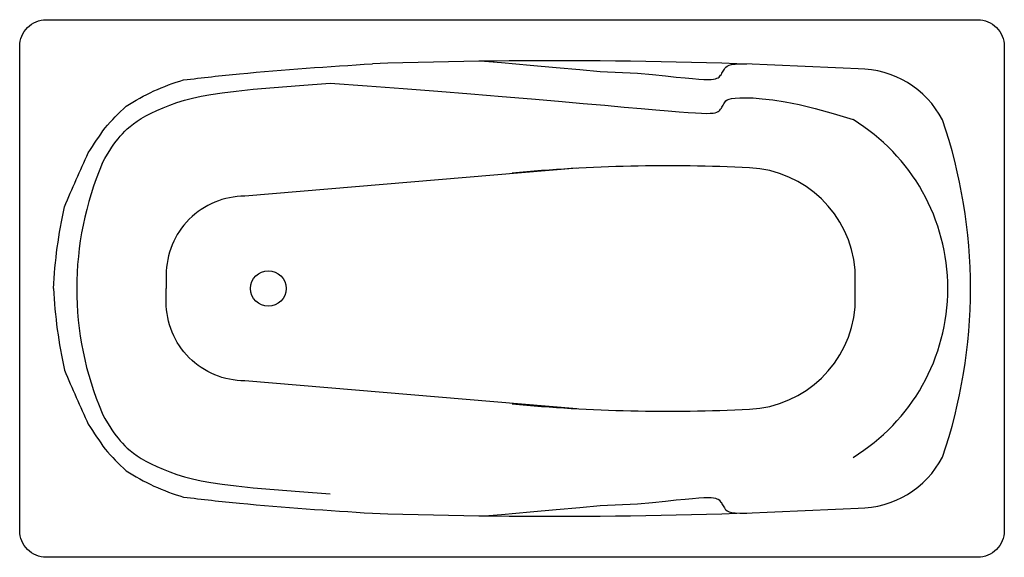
# Model space of a CAD drawing. Extents: x -0.83 to 0.83, y -0.45 to 0.45.
import ezdxf

# ---------------------------------------------------------------- set-up
doc = ezdxf.new("R2010")
doc.units = 0
doc.header["$MEASUREMENT"] = 0
doc.layers.add('LBA', color=1, linetype='CONTINUOUS')

msp = doc.modelspace()

# ---------------------------------------------------------------- linework, layer by layer
at = {"layer": 'LBA'}
msp.add_line((0.5799, -0.0315), (0.5799, 0.0315), dxfattribs=at)
msp.add_lwpolyline([(0.7872, -0.454), (-0.7872, -0.454, -0.414214), (-0.832, -0.4092), (-0.832, 0.4092, -0.414214), (-0.7872, 0.454), (0.7872, 0.454, -0.414214), (0.832, 0.4092), (0.832, -0.4092, -0.414214)], format="xyb", close=True, dxfattribs=at)
for points in [[(-0.0467, 0.3839), (-0.018, 0.3815), (0.0305, 0.3774), (0.0748, 0.3734), (0.1144, 0.3698), (0.1491, 0.3666), (0.2121, 0.3637), (0.2377, 0.3612), (0.2594, 0.359), (0.2776, 0.3572), (0.2928, 0.3557), (0.3053, 0.3545), (0.3156, 0.3537), (0.3241, 0.3532), (0.3309, 0.353), (0.3364, 0.3531), (0.3406, 0.3535), (0.3439, 0.3541), (0.3464, 0.355), (0.3484, 0.356), (0.35, 0.3572), (0.3514, 0.3586), (0.3526, 0.3601), (0.3538, 0.3617), (0.3549, 0.3635), (0.356, 0.3652), (0.357, 0.3671), (0.358, 0.3689), (0.359, 0.3707), (0.3601, 0.3725), (0.3616, 0.3741), (0.3637, 0.3757), (0.3668, 0.377), (0.3711, 0.3781), (0.3771, 0.3789), (0.3849, 0.3794), (0.3949, 0.3794), (0.3966, 0.3794)], [(-0.6925, 0.2109), (-0.688, 0.2193), (-0.6838, 0.2267), (-0.6799, 0.2332), (-0.6762, 0.2389), (-0.6727, 0.244), (-0.6692, 0.2486), (-0.6658, 0.253), (-0.6622, 0.2573), (-0.6585, 0.2615), (-0.6545, 0.2656), (-0.6501, 0.2698), (-0.6452, 0.2739), (-0.6397, 0.2782), (-0.6335, 0.2825), (-0.6265, 0.2869), (-0.6186, 0.2914), (-0.6099, 0.2961), (-0.6002, 0.3007), (-0.5898, 0.3052), (-0.5785, 0.3097), (-0.5664, 0.3139), (-0.5536, 0.3179), (-0.54, 0.3216), (-0.5255, 0.3248), (-0.5091, 0.3279), (-0.4897, 0.3307), (-0.4661, 0.3335), (-0.4372, 0.3365), (-0.4019, 0.3396), (-0.3589, 0.3431), (-0.3071, 0.347)], [(-0.3071, 0.347), (-0.2446, 0.3424), (-0.1839, 0.3378), (-0.1254, 0.3332), (-0.0695, 0.3287), (-0.0166, 0.3243), (0.0329, 0.3201), (0.0785, 0.3162), (0.12, 0.3126), (0.1569, 0.3094), (0.1895, 0.3065), (0.2181, 0.304), (0.2428, 0.3018), (0.2642, 0.3), (0.2823, 0.2985), (0.2975, 0.2973), (0.3101, 0.2965), (0.3204, 0.296), (0.3286, 0.2958), (0.335, 0.2959), (0.3399, 0.2963), (0.3436, 0.2969), (0.3463, 0.2977), (0.3484, 0.2988), (0.35, 0.3), (0.3514, 0.3014), (0.3526, 0.3029), (0.3538, 0.3045), (0.3549, 0.3062), (0.356, 0.308), (0.357, 0.3098), (0.358, 0.3117), (0.359, 0.3135), (0.3601, 0.3153), (0.3616, 0.3169), (0.3637, 0.3185), (0.3668, 0.3198), (0.3711, 0.3209), (0.3771, 0.3217), (0.3849, 0.3221), (0.3949, 0.3222), (0.4074, 0.3218), (0.4226, 0.3206), (0.4406, 0.3186), (0.4614, 0.3153), (0.4853, 0.3106), (0.5123, 0.3041), (0.5426, 0.2958), (0.5764, 0.2852)], [(-0.6926, -0.2106), (-0.6925, -0.2109), (-0.688, -0.2193), (-0.6838, -0.2267), (-0.6799, -0.2332), (-0.6762, -0.2389), (-0.6727, -0.244), (-0.6692, -0.2486), (-0.6658, -0.253), (-0.6622, -0.2573), (-0.6585, -0.2615), (-0.6545, -0.2656), (-0.6501, -0.2698), (-0.6452, -0.2739), (-0.6397, -0.2782), (-0.6335, -0.2825), (-0.6265, -0.2869), (-0.6186, -0.2914), (-0.6099, -0.2961), (-0.6002, -0.3007), (-0.5898, -0.3052), (-0.5785, -0.3097), (-0.5664, -0.3139), (-0.5536, -0.3179), (-0.54, -0.3216), (-0.5255, -0.3248), (-0.5091, -0.3279), (-0.4897, -0.3307), (-0.4661, -0.3335), (-0.4372, -0.3365), (-0.4019, -0.3396), (-0.3589, -0.3431), (-0.3071, -0.347)], [(-0.0467, -0.3839), (-0.018, -0.3815), (0.0305, -0.3774), (0.0748, -0.3734), (0.1144, -0.3698), (0.1491, -0.3666), (0.2121, -0.3637), (0.2377, -0.3612), (0.2594, -0.359), (0.2776, -0.3572), (0.2928, -0.3557), (0.3053, -0.3545), (0.3156, -0.3537), (0.3241, -0.3532), (0.3309, -0.353), (0.3364, -0.3531), (0.3406, -0.3535), (0.3439, -0.3541), (0.3464, -0.355), (0.3484, -0.356), (0.35, -0.3572), (0.3514, -0.3586), (0.3526, -0.3601), (0.3538, -0.3617), (0.3549, -0.3635), (0.356, -0.3652), (0.357, -0.3671), (0.358, -0.3689), (0.359, -0.3707), (0.3601, -0.3725), (0.3616, -0.3741), (0.3637, -0.3757), (0.3668, -0.377), (0.3711, -0.3781), (0.3771, -0.3789), (0.3849, -0.3794), (0.3949, -0.3794), (0.3966, -0.3794)]]:
    msp.add_lwpolyline(points, dxfattribs=at)
for points in [[(-0.7751, 0, -0.040568), (-0.7562, 0.138, -0.007932), (-0.716, 0.2294, -0.010981), (-0.6876, 0.2712, -0.02906), (-0.6521, 0.3078, -0.073784), (-0.555, 0.3522, -0.006283), (-0.4603, 0.3627, -0.007775), (-0.2355, 0.3795)], [(0.1093, 0.2031), (-0.4514, 0.1559, 0.414214), (-0.5845, 0.0228), (-0.5845, 0, 0.461147)], [(-0.7751, 0, 0.040568), (-0.7562, -0.138, 0.007932), (-0.716, -0.2294, 0.010981), (-0.6876, -0.2712, 0.02906), (-0.6521, -0.3078, 0.073784), (-0.555, -0.3522, 0.006283), (-0.4603, -0.3627, 0.007775), (-0.2355, -0.3795)], [(0.1093, -0.2031), (-0.4514, -0.1559, -0.414214), (-0.5845, -0.0228), (-0.5845, 0, -0.461147)]]:
    msp.add_lwpolyline(points, format="xyb", dxfattribs=at)
msp.add_circle((-0.4118, 0), 0.03, dxfattribs=at)
for centre, radius, start, end in [((0.0743, -9.0337), 9.4183, 86.89125, 91.88514), ((0.5854, 0.2102), 0.1606, 27.6754, 90.0845), ((0.4024, 0), 0.3341, 301.3836, 58.6164), ((-0.1051, 0), 0.88, 341.1217, 18.8783), ((-0.1976, 0), 0.538, 156.9169, 203.0391), ((0.2639, -2.6603), 2.8675, 87.2489, 95.2797), ((0.3922, 0.0159), 0.1883, 4.75, 87.1753), ((0.3922, -0.0159), 0.1883, 272.8247, 355.25), ((0.2639, 2.6603), 2.8675, 264.7203, 272.7511), ((0.5854, -0.2102), 0.1606, 269.9155, 332.3246), ((0.0743, 9.0337), 9.4183, 268.11486, 273.10875)]:
    msp.add_arc(centre, radius, start, end, dxfattribs=at)

doc.saveas('drawing.dxf')
